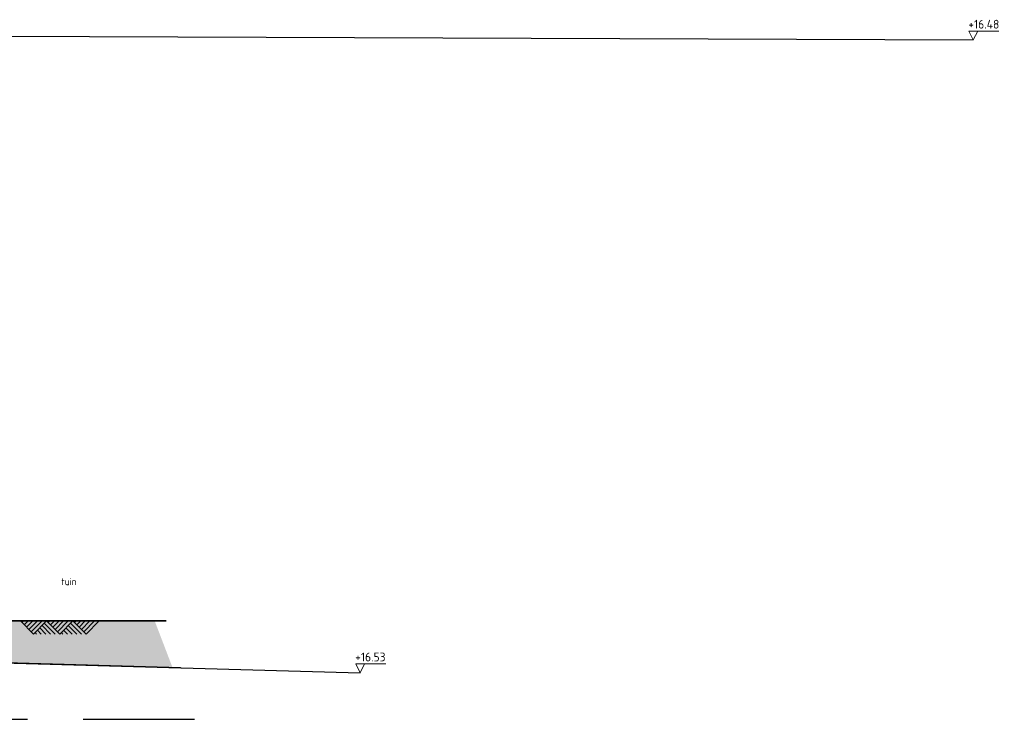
# Model space of a CAD drawing. Header units: metres. Extents: x 174255 to 175175, y 462028 to 462911.
# Tile 106 of 256: x 175046.94 to 175058.17, y 462230.61 to 462238.58. Entities that reach past the tile are written whole.
import ezdxf

# ---------------------------------------------------------------- set-up
doc = ezdxf.new("R2010")
doc.units = ezdxf.units.M
doc.linetypes.add('HIDDEN2', pattern=[4.7625, 3.175, -1.5875])
doc.layers.add('B-XX-AL-VERWIJZING_DOORSNEDE-GD', color=8, linetype='Continuous')
for name, color, linetype, lineweight in [('B-XX-AL-VERWIJZING_DOORSNEDE-T20', 8, 'Continuous', 20), ('N-XX-AL-VERWIJZING-DOORSNEDE-ARCERING-AD', 10, 'Continuous', 13), ('N-XX-AL-VERWIJZING-DOORSNEDE-ARCERING-VD', 254, 'Continuous', 13), ('N-XX-AL-VERWIJZING_DOORSNEDE-GD', 7, 'Continuous', 35), ('N-XX-AL-VERWIJZING_DOORSNEDE-T20', 7, 'Continuous', 18)]:
    doc.layers.add(name, color=color, linetype=linetype, lineweight=lineweight)
doc.styles.add('NLCS-ISO-M50-T20', font='NLCS-ISO.ttf', dxfattribs={"height": 0.1})

# ---------------------------------------------------------------- blocks, each defined once
blk = doc.blocks.new('mv-arcering')
for p, q in [((0.029, 0), (0.0145, -0.0145)), ((0.0732, 0), (0.0366, -0.0366)), ((0.1174, 0), (0.0587, -0.0587)), ((0.1616, 0), (0.0808, -0.0808)), ((0.2058, 0), (0.1029, -0.1029)), ((0.279, 0), (0.2645, -0.0145)), ((0.3232, 0), (0.2866, -0.0366)), ((0.3674, 0), (0.3087, -0.0587)), ((0.4116, 0), (0.3308, -0.0808)), ((0.4558, 0), (0.3529, -0.1029)), ((0.529, 0), (0.5145, -0.0145)), ((0.5732, 0), (0.5366, -0.0366)), ((0.6174, 0), (0.5587, -0.0587)), ((0.6616, 0), (0.5808, -0.0808)), ((0.7058, 0), (0.6029, -0.1029)), ((0.1982, -0.125), (0.1616, -0.0884)), ((0.2424, -0.125), (0.1837, -0.0663)), ((0.2866, -0.125), (0.2058, -0.0442)), ((0.3308, -0.125), (0.2279, -0.0221)), ((0.4482, -0.125), (0.4116, -0.0884)), ((0.4924, -0.125), (0.4337, -0.0663)), ((0.5366, -0.125), (0.4558, -0.0442)), ((0.5808, -0.125), (0.4779, -0.0221)), ((0.154, -0.125), (0.1395, -0.1105)), ((0.404, -0.125), (0.3895, -0.1105))]:
    blk.add_line(p, q)
for points in [[(0.25, 0), (0.125, -0.125), (0, 0)], [(0.5, 0), (0.375, -0.125), (0.25, 0)], [(0.75, 0), (0.625, -0.125), (0.5, 0)]]:
    blk.add_lwpolyline(points)

msp = doc.modelspace()

# ---------------------------------------------------------------- hatches: boundary and pattern name
at = {"layer": 'N-XX-AL-VERWIJZING-DOORSNEDE-ARCERING-VD'}
h = msp.add_hatch(color=115, dxfattribs=at)
h.dxf.hatch_style = 1
h.paths.add_polyline_path([(175048.481, 462231.727), (175046.543, 462231.727), (175046.543, 462231.527), (175046.643, 462231.527), (175046.782, 462231.249), (175048.684, 462231.196)])

# ---------------------------------------------------------------- linework, layer by layer
at = {"layer": 'B-XX-AL-VERWIJZING_DOORSNEDE-GD', "linetype": 'HIDDEN2', "ltscale": 0.4}
msp.add_line((175024.804, 462230.607), (175049.557, 462230.607), dxfattribs=at)
at = {"layer": 'B-XX-AL-VERWIJZING_DOORSNEDE-GD'}
for points in [[(175009.303, 462238.487), (175031.613, 462238.447), (175057.813, 462238.347)], [(175040.423, 462231.857), (175042.523, 462231.367), (175050.823, 462231.137)]]:
    msp.add_lwpolyline(points, dxfattribs=at)
at = {"layer": 'B-XX-AL-VERWIJZING_DOORSNEDE-T20'}
for points in [[(175057.863, 462238.447), (175057.813, 462238.347), (175057.763, 462238.447), (175058.106, 462238.447)], [(175050.873, 462231.237), (175050.823, 462231.137), (175050.773, 462231.237), (175051.116, 462231.237)]]:
    msp.add_lwpolyline(points, dxfattribs=at)
at = {"layer": 'N-XX-AL-VERWIJZING_DOORSNEDE-GD', "flags": 128}
for points in [[(175046.543, 462231.727), (175048.612, 462231.727)], [(175046.782, 462231.249), (175048.776, 462231.193)]]:
    msp.add_lwpolyline(points, dxfattribs=at)

# ---------------------------------------------------------------- block references
at = {"layer": 'N-XX-AL-VERWIJZING-DOORSNEDE-ARCERING-AD', "xscale": 1.2, "yscale": 1.2, "zscale": 1.2}
msp.add_blockref('mv-arcering', (175046.949, 462231.727), dxfattribs=at)

# ---------------------------------------------------------------- texts
at = {"layer": 'B-XX-AL-VERWIJZING_DOORSNEDE-T20', "style": 'NLCS-ISO-M50-T20'}
for s, p in [('+16.48', (175057.756, 462238.477)), ('+16.53', (175050.766, 462231.267))]:
    msp.add_text(s, height=0.1, rotation=359.9944, dxfattribs=at).set_placement(p)
at = {"layer": 'N-XX-AL-VERWIJZING_DOORSNEDE-T20', "insert": (175047.503, 462232.135), "char_height": 0.08, "attachment_point": 8, "style": 'NLCS-ISO-M50-T20'}
msp.add_mtext_dynamic_manual_height_columns('tuin', width=0.42941, gutter_width=0.103, heights=[0.108], dxfattribs=at)

doc.saveas('drawing.dxf')
